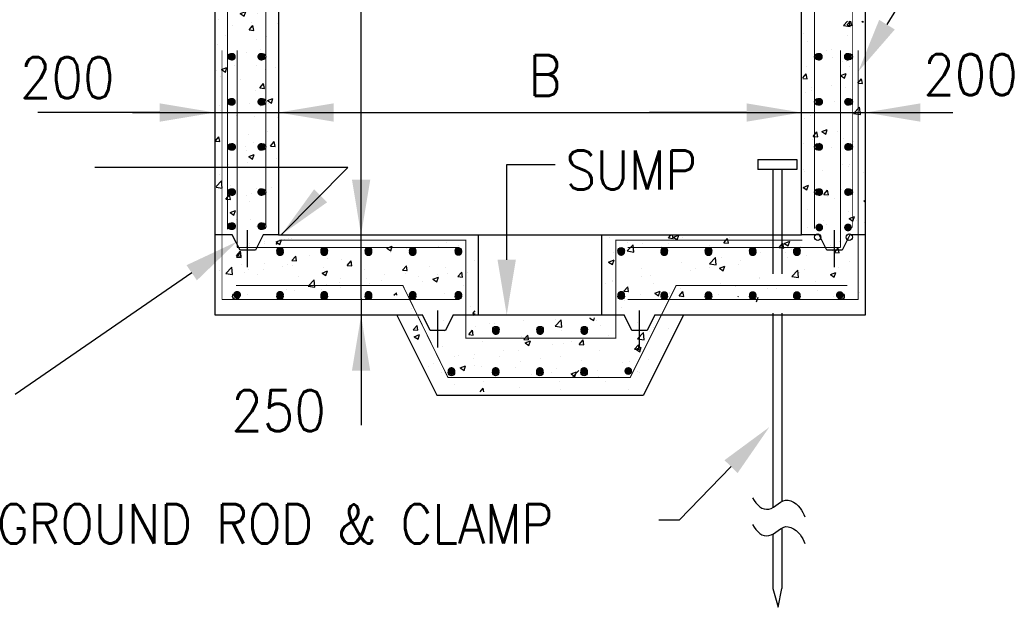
# Model space of a CAD drawing. Extents: x 0 to 7.6, y 0 to 9.85.
# Tile 3 of 6: x 2.23 to 4.75, y 2.07 to 3.57. Entities that reach past the tile are written whole.
import ezdxf

# ---------------------------------------------------------------- set-up
doc = ezdxf.new("R2010")
doc.units = 0
doc.header["$MEASUREMENT"] = 0
doc.linetypes.add('HIDDEN2', pattern=[0.1875, 0.125, -0.0625])
doc.layers.get('0').update_dxf_attribs({"color": 2, "linetype": 'CONTINUOUS'})
doc.layers.add('E-DETL', color=2, linetype='CONTINUOUS')
doc.layers.add('E-DETL-TEXT', color=3, linetype='CONTINUOUS')
doc.styles.add('ROMANS', font='ROMANS.SHX', dxfattribs={"width": 0.8})

# ---------------------------------------------------------------- blocks, each defined once
blk = doc.blocks.new('*X5')
at = {"color": 0}
for p, q in [((71.667, 91.474), (71.667, 91.474)), ((69.619, 90.63), (69.619, 90.63)), ((71.044, 91.004), (71.394, 91.139)), ((71.044, 91.004), (71.292, 90.836)), ((71.293, 90.836), (71.394, 91.139)), ((72.186, 90.982), (72.186, 90.982)), ((70.545, 90.237), (70.545, 90.237)), ((71.62, 89.941), (71.861, 90.228)), ((71.684, 90.159), (71.684, 90.159)), ((71.797, 90.402), (71.797, 90.402)), ((71.919, 89.915), (71.861, 90.228)), ((73.447, 90.326), (73.448, 90.327)), ((73.447, 90.326), (73.448, 90.326)), ((70.069, 89.6), (70.069, 89.6)), ((71.62, 89.941), (71.919, 89.915)), ((72.739, 89.487), (72.739, 89.487)), ((69.558, 88.966), (69.558, 88.966)), ((72.125, 89.318), (72.125, 89.318)), ((70.482, 88.43), (70.482, 88.43)), ((71.46, 88.491), (71.46, 88.491)), ((72.375, 88.68), (72.375, 88.68)), ((69.827, 87.378), (70.177, 87.513)), ((70.076, 87.211), (70.177, 87.513)), ((70.69, 87.617), (70.69, 87.617)), ((72.064, 87.653), (72.064, 87.653)), ((73.359, 87.504), (73.359, 87.504)), ((69.497, 87.301), (69.497, 87.301)), ((69.742, 86.892), (69.742, 86.892)), ((69.827, 87.378), (70.076, 87.211)), ((72.658, 87.393), (72.658, 87.393)), ((71.06, 86.707), (71.06, 86.707)), ((72.314, 86.18), (72.555, 86.467)), ((72.314, 86.18), (72.612, 86.154)), ((72.613, 86.154), (72.555, 86.467)), ((72.004, 85.989), (72.004, 85.989)), ((69.716, 85.062), (69.716, 85.062)), ((71.652, 85.142), (71.652, 85.142)), ((72.385, 84.949), (72.385, 84.949)), ((72.812, 85.365), (73.162, 85.5)), ((72.812, 85.365), (73.06, 85.198)), ((72.902, 85.151), (72.902, 85.151)), ((73.06, 85.198), (73.162, 85.5)), ((69.744, 84.735), (69.744, 84.735)), ((70.77, 84.39), (70.77, 84.39)), ((71.943, 84.324), (71.943, 84.324)), ((73.439, 84.278), (73.439, 84.278)), ((71.587, 83.179), (71.587, 83.179)), ((72.839, 83.344), (72.839, 83.344))]:
    blk.add_line(p, q, dxfattribs=at)
blk = doc.blocks.new('*X6')
at = {"color": 0}
for p, q in [((69.456, 82.775), (69.662, 83.02)), ((69.72, 82.707), (69.662, 83.02)), ((71.587, 83.179), (71.587, 83.179)), ((72.839, 83.344), (72.839, 83.344)), ((69.457, 82.73), (69.72, 82.707)), ((71.39, 82.408), (71.39, 82.408)), ((71.882, 82.66), (71.882, 82.66)), ((73.007, 82.419), (73.248, 82.706)), ((73.007, 82.419), (73.306, 82.393)), ((73.306, 82.393), (73.248, 82.706)), ((71.445, 82.159), (71.445, 82.159)), ((71.595, 81.74), (71.945, 81.874)), ((71.595, 81.74), (71.844, 81.572)), ((71.844, 81.572), (71.945, 81.874)), ((70.272, 81.207), (70.272, 81.207)), ((71.523, 81.372), (71.523, 81.372)), ((72.644, 81.061), (72.644, 81.061)), ((73.417, 81.621), (73.417, 81.621)), ((69.728, 80.561), (69.728, 80.561)), ((71.821, 80.995), (71.821, 80.995)), ((69.473, 79.795), (69.826, 80.163)), ((69.881, 79.688), (69.826, 80.163)), ((70.417, 79.853), (70.417, 79.853)), ((69.474, 79.751), (69.881, 79.688)), ((70.115, 78.972), (70.356, 79.259)), ((70.208, 79.4), (70.208, 79.4)), ((70.414, 78.946), (70.356, 79.259)), ((71.471, 79.181), (71.471, 79.181)), ((71.76, 79.331), (71.76, 79.331)), ((72.102, 79.649), (72.102, 79.649)), ((73.086, 79.74), (73.086, 79.74)), ((70.115, 78.972), (70.414, 78.946)), ((71.637, 78.811), (71.637, 78.811)), ((70.379, 78.114), (70.729, 78.248)), ((70.379, 78.114), (70.627, 77.946)), ((70.627, 77.946), (70.729, 78.248)), ((70.786, 77.677), (70.786, 77.677)), ((71.7, 77.666), (71.7, 77.666)), ((72.091, 77.198), (72.091, 77.198)), ((71.639, 76.002), (71.639, 76.002)), ((72.629, 76.121), (72.629, 76.121)), ((73.363, 76.101), (73.431, 76.127)), ((73.363, 76.101), (73.431, 76.055)), ((70.809, 75.211), (71.05, 75.498)), ((71.107, 75.185), (71.05, 75.498)), ((71.431, 75.828), (71.431, 75.828)), ((70.809, 75.211), (71.107, 75.185))]:
    blk.add_line(p, q, dxfattribs=at)
blk = doc.blocks.new('*X7')
at = {"color": 0}
for p, q in [((71.639, 76.002), (71.639, 76.002)), ((72.629, 76.121), (72.629, 76.121)), ((73.363, 76.101), (73.713, 76.235)), ((73.363, 76.101), (73.612, 75.933)), ((73.612, 75.933), (73.713, 76.235)), ((73.88, 76.285), (73.88, 76.285)), ((74.164, 76.322), (74.164, 76.322)), ((74.347, 76.328), (74.347, 76.328)), ((75.774, 76.535), (75.774, 76.535)), ((81.377, 76.231), (81.377, 76.231)), ((84.39, 76.08), (84.39, 76.08)), ((70.809, 75.211), (71.05, 75.498)), ((71.107, 75.185), (71.05, 75.498)), ((71.431, 75.828), (71.431, 75.828)), ((78.461, 75.731), (78.461, 75.731)), ((79.268, 75.385), (79.268, 75.385)), ((80.549, 75.7), (80.899, 75.835)), ((80.549, 75.7), (80.797, 75.533)), ((80.762, 75.393), (80.762, 75.393)), ((80.798, 75.533), (80.899, 75.835)), ((81.793, 75.705), (81.793, 75.705)), ((83.919, 75.808), (83.919, 75.808)), ((70.809, 75.211), (71.107, 75.185)), ((72.629, 74.73), (72.629, 74.73)), ((74.395, 74.897), (74.636, 75.184)), ((74.395, 74.897), (74.694, 74.871)), ((74.694, 74.871), (74.636, 75.184)), ((75.545, 75.23), (75.545, 75.23)), ((76.7, 75.033), (76.7, 75.033)), ((77.616, 74.978), (77.616, 74.978)), ((77.981, 74.583), (78.222, 74.871)), ((78.28, 74.557), (78.222, 74.871)), ((78.868, 75.143), (78.868, 75.143)), ((69.713, 74.229), (69.713, 74.229)), ((70.1, 74.059), (70.489, 74.465)), ((70.1, 74.059), (70.544, 73.99)), ((70.544, 73.99), (70.489, 74.465)), ((71.117, 74.643), (71.117, 74.643)), ((71.313, 74.149), (71.313, 74.149)), ((71.578, 74.338), (71.578, 74.338)), ((72.565, 74.313), (72.565, 74.313)), ((73.786, 74.531), (73.786, 74.531)), ((74.104, 74.658), (74.104, 74.658)), ((74.459, 74.563), (74.459, 74.563)), ((76.348, 74.088), (76.698, 74.222)), ((76.348, 74.088), (76.596, 73.92)), ((76.455, 74.418), (76.455, 74.418)), ((76.596, 73.92), (76.698, 74.222)), ((77.981, 74.583), (78.28, 74.557)), ((79.125, 74.305), (79.125, 74.305)), ((81.567, 74.27), (81.809, 74.557)), ((81.567, 74.27), (81.866, 74.243)), ((81.732, 74.04), (81.732, 74.04)), ((81.794, 74.192), (81.794, 74.192)), ((81.866, 74.243), (81.809, 74.557)), ((83.286, 74.482), (83.286, 74.482)), ((84.329, 74.415), (84.329, 74.415)), ((84.463, 74.08), (84.463, 74.08)), ((72.172, 73.972), (72.172, 73.972)), ((74.841, 73.859), (74.841, 73.859)), ((75.436, 73.231), (75.825, 73.637)), ((75.881, 73.162), (75.825, 73.637)), ((77.454, 73.481), (77.454, 73.481)), ((77.51, 73.746), (77.51, 73.746)), ((79.207, 73.72), (79.207, 73.72)), ((79.446, 73.42), (79.446, 73.42)), ((80.179, 73.633), (80.179, 73.633)), ((80.37, 73.981), (80.37, 73.981)), ((82.604, 73.836), (82.604, 73.836)), ((82.848, 73.521), (82.848, 73.521)), ((83.533, 73.687), (83.883, 73.822)), ((83.533, 73.687), (83.782, 73.519)), ((83.782, 73.519), (83.883, 73.822)), ((83.856, 74.001), (83.856, 74.001)), ((74.043, 72.993), (74.043, 72.993)), ((74.538, 72.98), (74.538, 72.98)), ((75.436, 73.231), (75.881, 73.162)), ((76.301, 73.006), (76.301, 73.006)), ((76.64, 73.368), (76.64, 73.368)), ((77.553, 73.171), (77.553, 73.171)), ((81.004, 72.646), (81.161, 72.81)), ((81.181, 72.646), (81.162, 72.81)), ((71.517, 72.673), (71.517, 72.673)), ((84.269, 72.751), (84.269, 72.751))]:
    blk.add_line(p, q, dxfattribs=at)
blk = doc.blocks.new('*X8')
at = {"color": 0}
for p, q in [((98.805, 76.462), (98.956, 76.642)), ((99.104, 76.436), (99.066, 76.642)), ((99.121, 76.512), (99.459, 76.642)), ((99.37, 76.344), (99.47, 76.642)), ((97.112, 76.134), (97.112, 76.134)), ((98.782, 76.071), (98.782, 76.071)), ((98.805, 76.462), (99.104, 76.436)), ((99.121, 76.512), (99.37, 76.344)), ((99.709, 76.509), (99.709, 76.509)), ((101.451, 75.958), (101.451, 75.958)), ((101.513, 76.326), (101.513, 76.326)), ((102.392, 76.148), (102.633, 76.435)), ((102.392, 76.148), (102.69, 76.122)), ((102.69, 76.122), (102.633, 76.435)), ((102.765, 76.49), (102.765, 76.49)), ((105.978, 75.834), (106.219, 76.121)), ((106.277, 75.808), (106.219, 76.121)), ((106.307, 76.112), (106.657, 76.246)), ((106.307, 76.112), (106.556, 75.944)), ((106.556, 75.944), (106.657, 76.246)), ((109.323, 76.003), (109.323, 76.003)), ((109.905, 76.244), (109.905, 76.244)), ((98.356, 75.91), (98.356, 75.91)), ((104.12, 75.845), (104.12, 75.845)), ((104.741, 75.517), (104.741, 75.517)), ((105.978, 75.834), (106.277, 75.808)), ((106.407, 75.503), (106.407, 75.503)), ((106.789, 75.732), (106.789, 75.732)), ((107.337, 75.892), (107.337, 75.892)), ((107.753, 75.348), (107.753, 75.348)), ((109.459, 75.62), (109.459, 75.62)), ((109.564, 75.52), (109.805, 75.808)), ((109.564, 75.52), (109.863, 75.494)), ((109.647, 75.597), (109.647, 75.597)), ((109.863, 75.494), (109.805, 75.808)), ((99.648, 74.845), (99.648, 74.845)), ((101.454, 74.792), (101.843, 75.197)), ((101.454, 74.792), (101.899, 74.723)), ((101.899, 74.722), (101.843, 75.197)), ((102.215, 75.197), (102.215, 75.197)), ((103.343, 74.768), (103.343, 74.768)), ((103.491, 75.002), (103.491, 75.002)), ((106.501, 75.183), (106.501, 75.183)), ((110.521, 74.905), (110.521, 74.905)), ((97.051, 74.47), (97.051, 74.47)), ((100.198, 74.354), (100.198, 74.354)), ((100.575, 74.501), (100.575, 74.501)), ((101.45, 74.518), (101.45, 74.518)), ((102.106, 74.499), (102.456, 74.633)), ((102.106, 74.499), (102.354, 74.331)), ((102.354, 74.331), (102.456, 74.633)), ((106.79, 73.964), (107.18, 74.37)), ((107.235, 73.895), (107.18, 74.37)), ((107.277, 74.227), (107.277, 74.227)), ((107.605, 74.405), (107.605, 74.405)), ((109.291, 74.099), (109.641, 74.233)), ((109.291, 74.099), (109.54, 73.931)), ((109.54, 73.931), (109.641, 74.233)), ((109.844, 74.579), (109.844, 74.579)), ((97.04, 73.938), (97.04, 73.938)), ((97.659, 74.001), (97.659, 74.001)), ((97.808, 73.516), (97.808, 73.516)), ((100.478, 73.403), (100.478, 73.403)), ((101.773, 73.404), (101.773, 73.404)), ((102.154, 73.532), (102.154, 73.532)), ((104.68, 73.852), (104.68, 73.852)), ((104.689, 73.904), (104.689, 73.904)), ((106.79, 73.964), (107.235, 73.895)), ((108.331, 73.625), (108.331, 73.625)), ((96.99, 72.805), (96.99, 72.805)), ((97.905, 72.886), (98.255, 73.021)), ((97.905, 72.886), (98.153, 72.719)), ((98.153, 72.719), (98.255, 73.021)), ((98.857, 72.903), (98.857, 72.903)), ((98.863, 72.844), (98.863, 72.844)), ((99.499, 72.701), (99.74, 72.988)), ((99.587, 73.18), (99.587, 73.18)), ((99.798, 72.675), (99.74, 72.988)), ((102.028, 72.796), (102.028, 72.796)), ((103.147, 73.29), (103.147, 73.29)), ((105.186, 73.211), (105.186, 73.211)), ((105.816, 73.177), (105.816, 73.177)), ((106.438, 73.376), (106.438, 73.376)), ((108.485, 73.065), (108.485, 73.065)), ((109.783, 72.915), (109.783, 72.915)), ((111.154, 72.952), (111.154, 72.952)), ((99.499, 72.701), (99.798, 72.675)), ((101.532, 72.731), (101.532, 72.731)), ((103.302, 72.646), (103.326, 72.674)), ((103.332, 72.646), (103.326, 72.674)), ((109.515, 72.655), (109.515, 72.655))]:
    blk.add_line(p, q, dxfattribs=at)
blk = doc.blocks.new('*X9')
at = {"color": 0}
for p, q in [((110.138, 90.231), (110.411, 90.515)), ((110.138, 90.231), (110.582, 90.162)), ((110.375, 90.251), (110.597, 90.514)), ((110.375, 90.251), (110.674, 90.224)), ((110.582, 90.162), (110.541, 90.515)), ((110.674, 90.224), (110.621, 90.514)), ((110.721, 90.13), (110.721, 90.13)), ((111.328, 90.51), (111.422, 90.447)), ((111.422, 90.447), (111.443, 90.51)), ((107.563, 89.714), (107.563, 89.714)), ((110.391, 89.56), (110.391, 89.56)), ((107.824, 89.207), (107.824, 89.207)), ((109.052, 88.58), (109.052, 88.58)), ((109.353, 88.666), (109.353, 88.666)), ((109.406, 88.158), (109.406, 88.158)), ((110.657, 88.323), (110.657, 88.323)), ((107.763, 87.543), (107.763, 87.543)), ((110.106, 87.908), (110.106, 87.908)), ((110.33, 87.895), (110.33, 87.895)), ((110.551, 87.568), (110.551, 87.568)), ((107.505, 86.829), (107.724, 87.091)), ((107.505, 86.801), (107.782, 86.777)), ((107.635, 87.068), (107.635, 87.068)), ((107.782, 86.777), (107.724, 87.091)), ((109.957, 86.989), (110.307, 87.123)), ((109.957, 86.989), (110.205, 86.821)), ((110.205, 86.821), (110.307, 87.123)), ((108.09, 86.186), (108.09, 86.186)), ((109.342, 86.351), (109.342, 86.351)), ((110.269, 86.231), (110.269, 86.231)), ((111.069, 86.49), (111.31, 86.777)), ((111.069, 86.49), (111.368, 86.463)), ((111.236, 86.6), (111.236, 86.6)), ((111.368, 86.463), (111.31, 86.777)), ((107.702, 85.879), (107.702, 85.879)), ((108.057, 86.038), (108.057, 86.038)), ((110.726, 85.925), (110.726, 85.925)), ((109.544, 85.318), (109.544, 85.318)), ((110.801, 84.533), (111.19, 84.939)), ((111.245, 84.464), (111.19, 84.938)), ((108.027, 84.379), (108.027, 84.379)), ((109.92, 84.628), (109.92, 84.628)), ((110.209, 84.566), (110.209, 84.566)), ((110.801, 84.533), (111.245, 84.464)), ((107.641, 84.214), (107.641, 84.214)), ((108.177, 83.042), (108.418, 83.33)), ((108.177, 83.042), (108.475, 83.016)), ((108.476, 83.016), (108.418, 83.33)), ((108.74, 83.363), (109.09, 83.498)), ((108.74, 83.363), (108.989, 83.195)), ((108.989, 83.195), (109.09, 83.497)), ((109.753, 83.37), (109.753, 83.37)), ((107.581, 82.55), (107.581, 82.55)), ((108.138, 82.812), (108.138, 82.812)), ((108.605, 82.656), (108.605, 82.656)), ((109.338, 82.335), (109.338, 82.335)), ((110.148, 82.902), (110.148, 82.902)), ((110.807, 82.699), (110.807, 82.699)), ((110.087, 81.237), (110.087, 81.237)), ((110.447, 81.1), (110.447, 81.1)), ((110.536, 81.237), (110.536, 81.237)), ((107.52, 80.885), (107.52, 80.885)), ((107.62, 80.736), (107.62, 80.736)), ((108.758, 80.829), (108.758, 80.829)), ((111.427, 80.716), (111.427, 80.716)), ((107.523, 79.737), (107.873, 79.872)), ((107.772, 79.57), (107.874, 79.872)), ((107.523, 79.737), (107.772, 79.57)), ((108.87, 79.281), (109.111, 79.569)), ((108.87, 79.281), (109.169, 79.255)), ((109.169, 79.255), (109.111, 79.569)), ((110.026, 79.573), (110.026, 79.573)), ((110.384, 79.292), (110.384, 79.292)), ((109.132, 79.128), (109.132, 79.128)), ((109.53, 78.986), (109.53, 78.986)), ((111.463, 78.835), (111.513, 78.886)), ((111.463, 78.835), (111.513, 78.827)), ((107.784, 78.274), (107.784, 78.274)), ((109.965, 77.908), (109.965, 77.908)), ((110.453, 78.161), (110.453, 78.161)), ((108.838, 77.602), (108.838, 77.602)), ((109.068, 77.32), (109.068, 77.32)), ((110.508, 77.724), (110.858, 77.859)), ((110.508, 77.724), (110.757, 77.557)), ((110.757, 77.556), (110.858, 77.859)), ((110.962, 77.57), (110.962, 77.57)), ((111.508, 77.489), (111.508, 77.489)), ((107.817, 77.155), (107.817, 77.155)), ((109.905, 76.244), (109.905, 76.244))]:
    blk.add_line(p, q, dxfattribs=at)
blk = doc.blocks.new('*X13')
at = {"color": 0}
for p, q in [((85.171, 75.973), (85.171, 75.973)), ((94.95, 76.484), (94.95, 76.484)), ((96.113, 76.183), (96.113, 76.183)), ((96.118, 75.619), (96.507, 76.025)), ((96.563, 75.55), (96.507, 76.025)), ((95.21, 75.496), (95.21, 75.496)), ((96.118, 75.619), (96.562, 75.55)), ((96.462, 75.661), (96.462, 75.661)), ((86.202, 74.982), (86.202, 74.982)), ((94.92, 74.899), (95.27, 75.034)), ((94.92, 74.899), (95.169, 74.732)), ((95.169, 74.732), (95.27, 75.034)), ((85.154, 73.956), (85.395, 74.243)), ((85.453, 73.93), (85.395, 74.243)), ((85.749, 74.25), (85.749, 74.25)), ((85.154, 73.956), (85.453, 73.93)), ((85.517, 73.408), (85.517, 73.408)), ((94.743, 73.5), (94.743, 73.5)), ((95.139, 73.628), (95.139, 73.628)), ((95.147, 73.689), (95.147, 73.689)), ((95.913, 73.015), (96.154, 73.302)), ((95.913, 73.015), (96.212, 72.988)), ((96.212, 72.988), (96.154, 73.302)), ((96.194, 72.957), (96.194, 72.957)), ((95.941, 72.403), (95.941, 72.403)), ((85.996, 71.999), (85.996, 71.999)), ((86.108, 71.576), (86.27, 71.745)), ((86.108, 71.576), (86.27, 71.551)), ((95.725, 71.966), (95.725, 71.966)), ((84.208, 71.086), (84.208, 71.086)), ((86.137, 71.425), (86.137, 71.425)), ((87.194, 70.901), (87.194, 70.901)), ((87.528, 70.887), (87.528, 70.887)), ((89.422, 71.136), (89.422, 71.136)), ((91.444, 70.749), (91.834, 71.154)), ((91.475, 71.2), (91.475, 71.2)), ((91.889, 70.679), (91.834, 71.154)), ((93.703, 71.274), (93.744, 71.289)), ((93.703, 71.274), (93.952, 71.106)), ((93.952, 71.106), (94.014, 71.289)), ((94.145, 71.087), (94.145, 71.087)), ((96.814, 70.974), (96.814, 70.974)), ((96.929, 71.141), (96.929, 71.141)), ((82.261, 70.509), (82.502, 70.796)), ((82.261, 70.509), (82.56, 70.482)), ((82.56, 70.482), (82.502, 70.796)), ((83.119, 70.306), (83.119, 70.306)), ((84.278, 70.4), (84.278, 70.4)), ((85.848, 70.195), (86.089, 70.482)), ((86.146, 70.169), (86.089, 70.482)), ((86.277, 70.722), (86.277, 70.722)), ((91.444, 70.749), (91.889, 70.68)), ((91.837, 70.469), (91.837, 70.469)), ((94.404, 70.821), (94.404, 70.821)), ((96.781, 69.921), (97.17, 70.327)), ((97.225, 69.852), (97.17, 70.327)), ((97.567, 70.409), (97.567, 70.409)), ((97.851, 70.653), (97.851, 70.653)), ((98.819, 70.574), (98.819, 70.574)), ((82.317, 70.061), (82.667, 70.196)), ((82.317, 70.061), (82.565, 69.894)), ((82.565, 69.894), (82.667, 70.196)), ((85.848, 70.195), (86.146, 70.169)), ((86.714, 69.774), (86.714, 69.774)), ((89.24, 70.094), (89.24, 70.094)), ((89.434, 69.881), (89.675, 70.168)), ((89.434, 69.881), (89.733, 69.855)), ((89.502, 69.661), (89.852, 69.795)), ((89.502, 69.661), (89.751, 69.493)), ((89.733, 69.855), (89.675, 70.168)), ((89.751, 69.493), (89.853, 69.795)), ((91.264, 69.58), (91.264, 69.58)), ((92.019, 69.652), (92.019, 69.652)), ((92.516, 69.744), (92.516, 69.744)), ((93.02, 69.567), (93.261, 69.855)), ((93.02, 69.567), (93.319, 69.541)), ((93.319, 69.541), (93.261, 69.855)), ((94.41, 69.994), (94.41, 69.994)), ((94.935, 70.152), (94.935, 70.152)), ((96.781, 69.921), (97.225, 69.852)), ((84.147, 69.422), (84.147, 69.422)), ((88.107, 69.164), (88.107, 69.164)), ((89.103, 69.151), (89.103, 69.151)), ((94.343, 69.156), (94.343, 69.156)), ((96.606, 69.254), (96.847, 69.541)), ((96.606, 69.254), (96.905, 69.227)), ((96.688, 69.261), (97.038, 69.395)), ((96.688, 69.261), (96.937, 69.093)), ((96.905, 69.227), (96.848, 69.541)), ((96.869, 69.476), (96.869, 69.476)), ((96.937, 69.093), (97.038, 69.395)), ((83.549, 68.311), (83.549, 68.311)), ((84.961, 68.75), (84.961, 68.75)), ((85.164, 68.87), (85.164, 68.87)), ((86.187, 68.651), (86.187, 68.651)), ((86.213, 68.915), (86.213, 68.915)), ((87.833, 68.757), (87.833, 68.757)), ((89.179, 68.429), (89.179, 68.429)), ((90.502, 68.645), (90.502, 68.645)), ((91.776, 68.804), (91.776, 68.804)), ((93.171, 68.532), (93.171, 68.532)), ((95.84, 68.419), (95.84, 68.419)), ((96.252, 68.437), (96.252, 68.437)), ((97.504, 68.602), (97.504, 68.602)), ((83.271, 68.15), (83.271, 68.15)), ((84.086, 67.757), (84.086, 67.757)), ((85.301, 68.048), (85.651, 68.183)), ((85.301, 68.048), (85.55, 67.881)), ((85.55, 67.881), (85.651, 68.183)), ((86.218, 68.199), (86.218, 68.199)), ((86.653, 68.109), (86.653, 68.109)), ((88.887, 68.086), (88.887, 68.086)), ((91.201, 67.772), (91.201, 67.772)), ((91.556, 67.973), (91.556, 67.973)), ((92.487, 67.648), (92.837, 67.782)), ((92.736, 67.48), (92.837, 67.782)), ((93.094, 68.022), (93.094, 68.022)), ((94.225, 67.86), (94.225, 67.86)), ((96.808, 67.812), (96.808, 67.812)), ((96.894, 67.748), (96.894, 67.748)), ((86.791, 67.192), (86.791, 67.192)), ((89.949, 67.608), (89.949, 67.608)), ((91.715, 67.14), (91.715, 67.14)), ((92.487, 67.648), (92.736, 67.48)), ((94.282, 67.492), (94.282, 67.492)), ((94.729, 67.169), (94.729, 67.169)), ((84.898, 66.943), (84.898, 66.943)), ((86.587, 66.488), (86.782, 66.721)), ((86.825, 66.488), (86.782, 66.721)), ((89.118, 66.765), (89.118, 66.765)), ((91.813, 66.668), (91.813, 66.668)), ((96.188, 66.63), (96.188, 66.63))]:
    blk.add_line(p, q, dxfattribs=at)

msp = doc.modelspace()

# ---------------------------------------------------------------- linework, layer by layer
at = {"layer": 'E-DETL'}
for p, q in [((2.7321, 4.5485), (2.7321, 2.8139)), ((4.3922, 2.8139), (4.3922, 4.5485)), ((2.8948, 4.3857), (2.8948, 3.0185)), ((4.2294, 3.0185), (4.2294, 4.3857)), ((2.6984, 3.3303), (2.6984, 3.3303)), ((4.1179, 3.2108), (4.2173, 3.2108)), ((4.1179, 3.2108), (4.1179, 3.1852)), ((4.2173, 3.2108), (4.2173, 3.1852)), ((4.2173, 3.1852), (4.1179, 3.1852)), ((4.1562, 3.1852), (4.1562, 3.0185)), ((4.179, 3.1852), (4.179, 3.0185)), ((2.7767, 3.0185), (2.7321, 3.0185)), ((2.7964, 2.9792), (2.7767, 3.0185)), ((2.815, 3.03), (2.815, 2.9356)), ((2.8554, 3.0185), (2.8358, 2.9792)), ((2.8948, 3.0185), (2.8554, 3.0185)), ((2.8948, 3.0185), (4.2294, 3.0185)), ((3.405, 2.8139), (3.405, 3.0179)), ((3.7193, 2.8139), (3.7193, 3.0192)), ((4.2741, 3.0185), (4.2294, 3.0185)), ((4.2938, 2.9792), (4.2741, 3.0185)), ((4.3124, 3.03), (4.3124, 2.9356)), ((4.3528, 3.0185), (4.3332, 2.9792)), ((4.3922, 3.0185), (4.3528, 3.0185)), ((2.8358, 2.9792), (2.7964, 2.9792)), ((4.3332, 2.9792), (4.2938, 2.9792)), ((3.3, 2.8254), (3.3, 2.731)), ((3.8146, 2.8254), (3.8146, 2.731)), ((2.7321, 2.8139), (3.2617, 2.8139)), ((3.1964, 2.8132), (3.2983, 2.6093)), ((3.2814, 2.7746), (3.2617, 2.8139)), ((3.3405, 2.8139), (3.3208, 2.7746)), ((3.3405, 2.8139), (3.7763, 2.8139)), ((3.796, 2.7746), (3.7763, 2.8139)), ((3.9283, 2.8139), (3.8259, 2.6093)), ((3.8551, 2.8139), (3.8354, 2.7746)), ((3.8551, 2.8139), (4.3922, 2.8139)), ((4.1562, 2.8139), (4.1562, 2.3225)), ((4.179, 2.8139), (4.179, 2.3383)), ((3.3208, 2.7746), (3.2814, 2.7746)), ((3.8354, 2.7746), (3.796, 2.7746)), ((3.2983, 2.6093), (3.8259, 2.6093)), ((4.179, 2.2705), (4.179, 2.1161)), ((4.1562, 2.2547), (4.1562, 2.1159)), ((4.1562, 2.1159), (4.1693, 2.068)), ((4.1693, 2.068), (4.179, 2.1161))]:
    msp.add_line(p, q, dxfattribs=at)
at = {"layer": 'E-DETL', "linetype": 'HIDDEN2', "ltscale": 0.5}
for p, q in [((4.1562, 3.0185), (4.1562, 2.8139)), ((4.179, 3.0185), (4.179, 2.8139))]:
    msp.add_line(p, q, dxfattribs=at)
at = {"layer": 'E-DETL', "color": 0}
for p, q in [((4.1146, 2.8472), (4.1186, 2.8591)), ((3.2351, 2.8293), (3.2351, 2.8293)), ((3.6457, 2.6561), (3.661, 2.6721))]:
    msp.add_line(p, q, dxfattribs=at)
at = {"layer": 'E-DETL', "const_width": 0.00246}
for points in [[(2.7646, 4.5316), (2.7646, 3.0323)], [(4.3597, 3.0366), (4.3597, 4.5316)], [(2.8623, 4.4907), (2.8623, 3.0373)], [(4.262, 3.0337), (4.262, 4.4884)], [(2.7504, 2.8531), (2.7504, 3.4889)], [(2.7889, 2.986), (2.7889, 3.4889)], [(4.3289, 2.986), (4.3289, 3.4889)], [(4.3739, 2.8531), (4.3739, 3.4889)], [(2.8966, 3.0044), (3.3726, 3.0044), (3.3726, 2.7545), (3.7551, 2.7545), (3.7551, 3.0044), (4.231, 3.0044)], [(2.7889, 2.986), (3.3552, 2.986)], [(3.7855, 2.986), (4.3289, 2.986)], [(2.7857, 2.8892), (3.2117, 2.8892), (3.3269, 2.6546), (3.792, 2.6546), (3.9094, 2.8892), (4.3462, 2.8892)], [(2.7504, 2.8531), (3.3552, 2.8531)], [(3.7855, 2.8531), (4.3739, 2.8531)]]:
    msp.add_lwpolyline(points, dxfattribs=at)
at = {"layer": 'E-DETL', "const_width": 0.00984}
for points in [[(2.7708, 3.4727, 1), (2.7807, 3.4727, 1)], [(2.8456, 3.4727, 1), (2.8554, 3.4727, 1)], [(4.2689, 3.4727, 1), (4.2787, 3.4727, 1)], [(4.3421, 3.4727, 1), (4.352, 3.4727, 1)], [(2.7708, 3.3576, 1), (2.7807, 3.3576, 1)], [(2.8456, 3.3576, 1), (2.8554, 3.3576, 1)], [(4.2697, 3.3576, 1), (4.2795, 3.3576, 1)], [(4.3429, 3.3576, 1), (4.3528, 3.3576, 1)], [(2.7715, 3.2425, 1), (2.7813, 3.2425, 1)], [(2.8456, 3.2425, 1), (2.8554, 3.2425, 1)], [(4.2697, 3.2425, 1), (4.2795, 3.2425, 1)], [(4.3429, 3.2425, 1), (4.3528, 3.2425, 1)], [(2.7715, 3.1274, 1), (2.7813, 3.1274, 1)], [(2.8456, 3.1274, 1), (2.8554, 3.1274, 1)], [(4.2697, 3.1274, 1), (4.2795, 3.1274, 1)], [(4.3429, 3.1274, 1), (4.3528, 3.1274, 1)], [(2.7715, 3.0403, 1), (2.7813, 3.0403, 1)], [(2.8456, 3.0403, 1), (2.8554, 3.0403, 1)], [(4.2697, 3.0371, 1), (4.2795, 3.0371, 1)], [(4.3429, 3.0371, 1), (4.3528, 3.0371, 1)], [(2.8936, 2.9738, 1), (2.9034, 2.9738, 1)], [(3.0064, 2.9738, 1), (3.0162, 2.9738, 1)], [(3.1192, 2.9738, 1), (3.1291, 2.9738, 1)], [(3.232, 2.9738, 1), (3.2419, 2.9738, 1)], [(3.3487, 2.9745, 1), (3.3585, 2.9745, 1)], [(3.7641, 2.9745, 1), (3.774, 2.9745, 1)], [(3.8741, 2.9738, 1), (3.884, 2.9738, 1)], [(3.9869, 2.9738, 1), (3.9968, 2.9738, 1)], [(4.0997, 2.9738, 1), (4.1096, 2.9738, 1)], [(4.2126, 2.9738, 1), (4.2224, 2.9738, 1)], [(2.7841, 2.8653, 1), (2.7939, 2.8653, 1)], [(2.8936, 2.8653, 1), (2.9034, 2.8653, 1)], [(3.0064, 2.8653, 1), (3.0162, 2.8653, 1)], [(3.1192, 2.8653, 1), (3.1291, 2.8653, 1)], [(3.232, 2.8653, 1), (3.2419, 2.8653, 1)], [(3.3487, 2.8653, 1), (3.3585, 2.8653, 1)], [(3.7641, 2.8653, 1), (3.774, 2.8653, 1)], [(3.8741, 2.8646, 1), (3.884, 2.8646, 1)], [(3.9869, 2.8646, 1), (3.9968, 2.8646, 1)], [(4.0997, 2.8646, 1), (4.1096, 2.8646, 1)], [(4.2126, 2.8646, 1), (4.2224, 2.8646, 1)], [(4.3221, 2.8646, 1), (4.3319, 2.8646, 1)], [(3.4444, 2.7727, 1), (3.4542, 2.7727, 1)], [(3.5572, 2.7727, 1), (3.567, 2.7727, 1)], [(3.67, 2.7727, 1), (3.6798, 2.7727, 1)], [(3.331, 2.6709, 1), (3.3409, 2.6709, 1)], [(3.4438, 2.6709, 1), (3.4537, 2.6709, 1)], [(3.5566, 2.6709, 1), (3.5665, 2.6709, 1)], [(3.6694, 2.6709, 1), (3.6793, 2.6709, 1)], [(3.7823, 2.6709, 1), (3.7921, 2.6709, 1)]]:
    msp.add_lwpolyline(points, format="xyb", close=True, dxfattribs=at)
at = {"layer": 'E-DETL'}
for points in [[(4.1038, 2.347), (4.1083, 2.3407), (4.113, 2.3346), (4.1178, 2.3291), (4.1228, 2.3245), (4.1281, 2.321), (4.1337, 2.3189), (4.1397, 2.3181), (4.1457, 2.3187), (4.1519, 2.3205), (4.1579, 2.3235), (4.1639, 2.3275), (4.1698, 2.332), (4.1758, 2.3363), (4.182, 2.3398), (4.1885, 2.3416), (4.1953, 2.3415), (4.2022, 2.3395), (4.209, 2.336), (4.2153, 2.3316), (4.2209, 2.3266), (4.2255, 2.3213), (4.2293, 2.3158), (4.2325, 2.3103), (4.2353, 2.3046), (4.2379, 2.2989)], [(4.1038, 2.2792), (4.1083, 2.2729), (4.113, 2.2668), (4.1178, 2.2613), (4.1228, 2.2567), (4.1281, 2.2532), (4.1337, 2.2511), (4.1397, 2.2503), (4.1457, 2.2509), (4.1519, 2.2527), (4.1579, 2.2557), (4.1639, 2.2597), (4.1698, 2.2642), (4.1758, 2.2685), (4.182, 2.272), (4.1885, 2.2738), (4.1953, 2.2736), (4.2022, 2.2716), (4.209, 2.2682), (4.2153, 2.2638), (4.2209, 2.2588), (4.2255, 2.2535), (4.2293, 2.248), (4.2325, 2.2424), (4.2353, 2.2368), (4.2379, 2.2311)]]:
    msp.add_lwpolyline(points, dxfattribs=at)
for centre in [(2.7731, 3.4727), (2.8538, 3.4727), (4.2705, 3.4727), (4.3512, 3.4727), (2.7731, 3.3576), (2.8538, 3.3576), (4.2705, 3.3576), (4.3512, 3.3576), (2.7731, 3.2425), (2.8538, 3.2425), (4.2705, 3.2425), (4.3512, 3.2425), (2.7731, 3.1274), (2.8538, 3.1274), (4.2705, 3.1274), (4.3512, 3.1274), (2.7731, 3.0403), (2.8538, 3.0403), (4.2705, 3.0123), (4.3512, 3.0123), (2.8985, 2.9778), (3.0113, 2.9778), (3.1241, 2.9778), (3.2369, 2.9778), (3.3536, 2.9778), (3.769, 2.9778), (3.879, 2.9778), (3.9919, 2.9778), (4.1047, 2.9778), (4.2175, 2.9778), (2.7857, 2.8613), (2.8985, 2.8613), (3.0113, 2.8613), (3.1241, 2.8613), (3.2369, 2.8613), (3.3536, 2.8613), (3.769, 2.8613), (3.879, 2.8613), (3.9919, 2.8613), (4.1047, 2.8613), (4.2175, 2.8613), (4.3303, 2.8613), (3.4493, 2.7766), (3.5621, 2.7766), (3.6749, 2.7766), (3.3359, 2.6669), (3.4487, 2.6669), (3.5616, 2.6669), (3.6744, 2.6669)]:
    msp.add_circle(centre, 0.00814, dxfattribs=at)
at = {"layer": 'E-DETL-TEXT'}
for p, q in [((3.1053, 3.0185), (3.1053, 4.3857)), ((3.1053, 3.1591), (3.1053, 4.0726)), ((4.4474, 3.5545), (4.6966, 3.9607)), ((2.5915, 3.3303), (2.2805, 3.3303)), ((2.5222, 3.3303), (2.7321, 3.3303)), ((2.7321, 3.3303), (2.8948, 3.3303)), ((2.8948, 3.3303), (4.2294, 3.3303)), ((3.0354, 3.3303), (3.3488, 3.3303)), ((4.0889, 3.3303), (3.8417, 3.3303)), ((4.2294, 3.3303), (4.3922, 3.3303)), ((4.3922, 3.3303), (4.6155, 3.3303)), ((3.4769, 2.9545), (3.4769, 3.1977)), ((3.4769, 3.1977), (3.6008, 3.1977)), ((3.0713, 3.1903), (2.4255, 3.1903)), ((2.9021, 3.0187), (3.0713, 3.1903)), ((3.1053, 2.8558), (3.1053, 3.0185)), ((2.6731, 2.9215), (2.2224, 2.6113)), ((3.1053, 2.8558), (3.1053, 2.7144)), ((3.1053, 2.8139), (3.1053, 2.5323)), ((4.0494, 2.427), (3.9171, 2.2905)), ((3.9171, 2.2905), (3.8651, 2.2905))]:
    msp.add_line(p, q, dxfattribs=at)
for points in [[(4.4673, 3.5422), (4.4274, 3.5667), (4.3739, 3.4346)], [(2.5915, 3.3537), (2.5915, 3.3069), (2.7321, 3.3303)], [(3.0354, 3.3069), (3.0354, 3.3537), (2.8948, 3.3303)], [(4.0889, 3.3537), (4.0889, 3.3069), (4.2294, 3.3303)], [(4.5328, 3.3069), (4.5328, 3.3537), (4.3922, 3.3303)], [(3.1287, 3.1591), (3.0819, 3.1591), (3.1053, 3.0185)], [(3.0184, 3.1011), (2.9854, 3.1344), (2.9021, 3.0187)], [(2.6598, 2.9408), (2.6864, 2.9022), (2.7889, 3.0012)], [(3.5003, 2.9545), (3.4534, 2.9545), (3.4769, 2.8139)], [(3.0819, 2.6715), (3.1287, 2.6715), (3.1053, 2.812)], [(4.0326, 2.4433), (4.0662, 2.4107), (4.1472, 2.5279)]]:
    msp.add_solid(points, dxfattribs=at)

# ---------------------------------------------------------------- block references
at = {"layer": 'E-DETL', "xscale": 0.03937, "yscale": 0.03937, "zscale": 0.03937}
for name, p in [('*X5', (0, 0)), ('*X9', (0, 0)), ('*X6', (0, 0)), ('*X7', (0, 0.004)), ('*X8', (0, 0)), ('*X13', (0, 0))]:
    msp.add_blockref(name, p, dxfattribs=at)

# ---------------------------------------------------------------- texts
at = {"layer": 'E-DETL-TEXT', "style": 'ROMANS', "width": 0.9}
for s, height, p in [('200', 0.10417, (2.2349, 3.3673)), ('B', 0.1042, (3.5323, 3.3725)), ('200', 0.10417, (4.54, 3.3749)), ('SUMP', 0.1, (3.6274, 3.1337)), ('250', 0.10417, (2.7742, 2.5176)), ('GROUND ROD & CLAMP', 0.1, (2.1763, 2.2311))]:
    msp.add_text(s, height=height, dxfattribs=at).set_placement(p)

doc.saveas('drawing.dxf')
